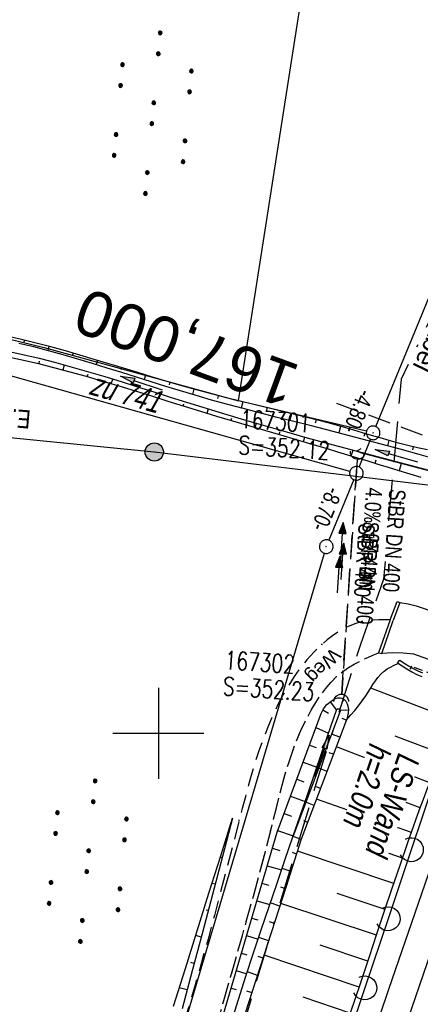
# Model space of a CAD drawing. Extents: x 508892 to 509489, y 458506 to 459473.
# Tile 32 of 63: x 509085 to 509129, y 458970 to 459078. Entities that reach past the tile are written whole.
import ezdxf
from ezdxf.enums import TextEntityAlignment as Align

# ---------------------------------------------------------------- set-up
doc = ezdxf.new("R2010")
doc.units = 0
doc.header["$LTSCALE"] = 10
doc.header["$MEASUREMENT"] = 0
for name, pattern in [('ACAD_ISO16W100', [73, 15, -6.5, 15, -6.5, 15, -7, 1, -7]), ('AUSGEZOGEN', [0]), ('LT00', [0]), ('LT11', [0.3, 0.2, -0.1]), ('LT12', [0.4, 0.3, -0.1]), ('LT17', [0.15, 0.1, -0.05]), ('STRICHLINIE2', [0.375, 0.25, -0.125])]:
    doc.linetypes.add(name, pattern=pattern)
doc.layers.get('0').update_dxf_attribs({"linetype": 'LT00'})
for name, color, linetype in [('--EK_FBR', 1, 'LT00'), ('--EK_Halt-Pfeil', 4, 'LT00'), ('--EK_Haltung', 7, 'STRICHLINIE2'), ('--EK_Haltung-Text', 140, 'LT00'), ('--EK_Schacht-Text', 5, 'LT00'), ('--EK_ST-93-1', 30, 'LT17'), ('--EL_DFK_AB_L', 21, 'LT00'), ('--EL_DFK_AB_P', 7, 'LT00'), ('--EL_Halt-Pfeil', 4, 'LT00'), ('--EL_Haltung', 182, 'STRICHLINIE2'), ('--EL_Haltung-Text', 182, 'LT00'), ('ABSTAND', 8, 'LT00'), ('BAB-KABEL', 220, 'ACAD_ISO16W100'), ('BAB-KABEL_TEXT', 221, 'Continuous'), ('DFK_AB_L', 21, 'LT00'), ('DFK_AB_P', 7, 'LT00'), ('DFK_FLUR_NR', 250, 'LT00'), ('DFK_KATASTER', 250, 'LT00'), ('DFK_NUTZUNG', 250, 'LT00'), ('DL', 182, 'LT12'), ('DL_PFEIL', 201, 'LT00'), ('DL_TEXT', 182, 'LT00'), ('FELDWEG_TEXT', 250, 'Continuous'), ('LS-WAND_TEXT', 11, 'Continuous'), ('PFEIL', 140, 'AUSGEZOGEN'), ('STROM_FREILTG', 80, 'STROMFREILEITUNG'), ('STROM_TEXT', 80, 'Continuous'), ('V111_AFBR_BAB', 250, 'LT00'), ('V111_BOESCH', 250, 'LT00'), ('V111_BOSCHUNG', 250, 'LT00'), ('V111_BR_KAPPE', 30, 'LT00'), ('V111_BR_WID', 30, 'LT17'), ('V111_FELDWEG', 250, 'LT11'), ('V111_GRABEN', 250, 'LT00'), ('V111_LAERM', 11, 'LT00'), ('V111_LD_MARK', 250, 'LT00'), ('V111_RASTER', 250, 'LT00'), ('V111_RINNE', 182, 'LT00'), ('V111_UK_DURCH', 182, 'LT00')]:
    doc.layers.add(name, color=color, linetype=linetype)
doc.styles.add('Beschrift', font='ARIAL.TTF')
doc.styles.add('Haltungsbeschriftung', font='ARIAL.TTF', dxfattribs={"width": 0.75})
doc.styles.add('schachtbeschriftung', font='romans.shx', dxfattribs={"width": 0.75, "height": 2})
doc.styles.get("Standard").update_dxf_attribs({"font": 'ARIAL.TTF'})
doc.styles.add('Strom', font='txt-alt.shx')
doc.styles.add('Versorgungsltg', font='ARIAL.TTF', dxfattribs={"width": 0.8, "height": 2})
doc.linetypes.add('STROMFREILEITUNG', pattern='A,12.7,-5.5,["xx",Strom,S=2.5,R=0,X=-2.6,Y=-0.85],-4.35', length=22.55)

# ---------------------------------------------------------------- blocks, each defined once
blk = doc.blocks.new('SYMB7050')
at = {"color": 0, "linetype": 'ByBlock'}
blk.add_lwpolyline([(0, 0), (0, 0.093), (0.046, 0.058)], dxfattribs=at)
blk = doc.blocks.new('SYMB0003')
at = {"color": 0, "linetype": 'ByBlock'}
for p, q in [((-0.015712, 0), (0.010166, 0.012015)), ((0, -0.021257), (-0.015712, 0)), ((0.010166, 0.012015), (0, -0.021257))]:
    blk.add_line(p, q, dxfattribs=at)
for points in [[(-0.031395, 0.499013), (-0.093691, 0.491144), (-0.154509, 0.475528), (-0.21289, 0.452414), (-0.267913, 0.422164), (-0.318712, 0.385257), (-0.364484, 0.342274), (-0.404509, 0.293893), (-0.438154, 0.240877), (-0.464888, 0.184062), (-0.484292, 0.124345), (-0.496058, 0.062667), (-0.5, 0)], [(-0.5, 0), (-0.496058, -0.062667), (-0.484292, -0.124345), (-0.464888, -0.184062), (-0.438154, -0.240877), (-0.404509, -0.293893), (-0.364485, -0.342274), (-0.318712, -0.385257), (-0.267914, -0.422164), (-0.21289, -0.452414), (-0.154509, -0.475529), (-0.093691, -0.491144), (-0.031395, -0.499014), (0.031395, -0.499014)], [(0.5, 0), (0.496057, 0.062667), (0.484292, 0.124345), (0.464888, 0.184062), (0.438153, 0.240877), (0.404509, 0.293893), (0.364484, 0.342274), (0.318712, 0.385257), (0.267913, 0.422164), (0.21289, 0.452414), (0.154509, 0.475528), (0.093691, 0.491144), (0.031395, 0.499013), (-0.031395, 0.499013)], [(0.031395, -0.499014), (0.093691, -0.491144), (0.154509, -0.475529), (0.21289, -0.452414), (0.267914, -0.422164), (0.318712, -0.385257), (0.364485, -0.342274), (0.404509, -0.293893), (0.438154, -0.240877), (0.464889, -0.184062), (0.484292, -0.124345), (0.496058, -0.062667), (0.5, 0)]]:
    blk.add_lwpolyline(points, dxfattribs=at)
blk = doc.blocks.new('SYMB7110')
at = {"color": 0, "linetype": 'ByBlock'}
for p, q in [((-0.515, 0.392919), (-0.515, 0.367081)), ((-0.51, 0.362895), (-0.51, 0.397105)), ((-0.505, 0.399164), (-0.505, 0.360836)), ((-0.5, 0.360204), (-0.5, 0.399796)), ((-0.495, 0.399164), (-0.495, 0.360836)), ((-0.49, 0.362895), (-0.49, 0.397105)), ((-0.485, 0.392919), (-0.485, 0.367081)), ((-0.48, 0.379874), (-0.48, 0.380145)), ((-0.285, 0.392919), (-0.285, 0.367081)), ((-0.28, 0.362895), (-0.28, 0.397105)), ((-0.275, 0.399164), (-0.275, 0.360836)), ((-0.27, 0.360204), (-0.27, 0.399796)), ((-0.265, 0.399164), (-0.265, 0.360836)), ((-0.26, 0.362895), (-0.26, 0.397105)), ((-0.255, 0.392919), (-0.255, 0.367081)), ((-0.25, 0.379874), (-0.25, 0.380146)), ((0.255, 0.392919), (0.255, 0.367081)), ((0.26, 0.362895), (0.26, 0.397105)), ((0.265, 0.399164), (0.265, 0.360836)), ((0.27, 0.360204), (0.27, 0.399796)), ((0.275, 0.399164), (0.275, 0.360836)), ((0.28, 0.362895), (0.28, 0.397105)), ((0.285, 0.392919), (0.285, 0.367081)), ((0.29, 0.379874), (0.29, 0.380145)), ((0.485, 0.392919), (0.485, 0.367081)), ((0.49, 0.362895), (0.49, 0.397105)), ((0.495, 0.399164), (0.495, 0.360836)), ((0.5, 0.360204), (0.5, 0.399796)), ((0.505, 0.399164), (0.505, 0.360836)), ((0.51, 0.362895), (0.51, 0.397105)), ((0.515, 0.392919), (0.515, 0.367081)), ((0.52, 0.379874), (0.52, 0.380146)), ((-0.9, 0.012919), (-0.9, -0.012919)), ((-0.895, -0.017106), (-0.895, 0.017105)), ((-0.89, 0.019164), (-0.89, -0.019164)), ((-0.885, -0.019797), (-0.885, 0.019796)), ((-0.88, 0.019164), (-0.88, -0.019164)), ((-0.875, -0.017106), (-0.875, 0.017105)), ((-0.87, 0.012919), (-0.87, -0.012919)), ((-0.865, -0.000126), (-0.865, 0.000145)), ((-0.67, 0.012919), (-0.67, -0.012919)), ((-0.665, -0.017106), (-0.665, 0.017105)), ((-0.66, 0.019164), (-0.66, -0.019164)), ((-0.655, -0.019797), (-0.655, 0.019796)), ((-0.65, 0.019164), (-0.65, -0.019164)), ((-0.645, -0.017106), (-0.645, 0.017105)), ((-0.64, 0.012919), (-0.64, -0.012919)), ((-0.635, -0.000126), (-0.635, 0.000145)), ((-0.13, 0.012919), (-0.13, -0.012919)), ((-0.125, -0.017105), (-0.125, 0.017105)), ((-0.12, 0.019164), (-0.12, -0.019164)), ((-0.115, -0.019796), (-0.115, 0.019796)), ((-0.11, 0.019164), (-0.11, -0.019164)), ((-0.105, -0.017105), (-0.105, 0.017105)), ((-0.1, 0.012919), (-0.1, -0.012919)), ((-0.095, -0.000126), (-0.095, 0.000146)), ((0.1, 0.012919), (0.1, -0.012919)), ((0.105, -0.017105), (0.105, 0.017105)), ((0.11, 0.019164), (0.11, -0.019164)), ((0.115, -0.019796), (0.115, 0.019796)), ((0.12, 0.019164), (0.12, -0.019164)), ((0.125, -0.017105), (0.125, 0.017105)), ((0.13, 0.012919), (0.13, -0.012919)), ((0.135, -0.000126), (0.135, 0.000146)), ((0.64, 0.012919), (0.64, -0.012919)), ((0.645, -0.017105), (0.645, 0.017105)), ((0.65, 0.019164), (0.65, -0.019164)), ((0.655, -0.019796), (0.655, 0.019796)), ((0.66, 0.019164), (0.66, -0.019164)), ((0.665, -0.017105), (0.665, 0.017105)), ((0.67, 0.012919), (0.67, -0.012919)), ((0.675, -0.000126), (0.675, 0.000146)), ((0.87, 0.012919), (0.87, -0.012919)), ((0.875, -0.017105), (0.875, 0.017105)), ((0.88, 0.019164), (0.88, -0.019164)), ((0.885, -0.019796), (0.885, 0.019796)), ((0.89, 0.019164), (0.89, -0.019164)), ((0.895, -0.017105), (0.895, 0.017105)), ((0.9, 0.012919), (0.9, -0.012919)), ((0.905, -0.000126), (0.905, 0.000146)), ((-0.515, -0.367081), (-0.515, -0.392919)), ((-0.51, -0.397105), (-0.51, -0.362895)), ((-0.505, -0.360836), (-0.505, -0.399164)), ((-0.5, -0.399796), (-0.5, -0.360204)), ((-0.495, -0.360836), (-0.495, -0.399164)), ((-0.49, -0.397106), (-0.49, -0.362895)), ((-0.485, -0.367081), (-0.485, -0.392919)), ((-0.48, -0.380126), (-0.48, -0.379855)), ((-0.285, -0.367081), (-0.285, -0.392919)), ((-0.28, -0.397105), (-0.28, -0.362895)), ((-0.275, -0.360836), (-0.275, -0.399164)), ((-0.27, -0.399796), (-0.27, -0.360204)), ((-0.265, -0.360836), (-0.265, -0.399164)), ((-0.26, -0.397105), (-0.26, -0.362895)), ((-0.255, -0.367081), (-0.255, -0.392919)), ((-0.25, -0.380126), (-0.25, -0.379855)), ((0.255, -0.367081), (0.255, -0.392919)), ((0.26, -0.397105), (0.26, -0.362895)), ((0.265, -0.360836), (0.265, -0.399164)), ((0.27, -0.399796), (0.27, -0.360204)), ((0.275, -0.360836), (0.275, -0.399164)), ((0.28, -0.397105), (0.28, -0.362895)), ((0.285, -0.367081), (0.285, -0.392919)), ((0.29, -0.380126), (0.29, -0.379855)), ((0.485, -0.367081), (0.485, -0.392919)), ((0.49, -0.397105), (0.49, -0.362895)), ((0.495, -0.360836), (0.495, -0.399164)), ((0.5, -0.399796), (0.5, -0.360204)), ((0.505, -0.360836), (0.505, -0.399164)), ((0.51, -0.397105), (0.51, -0.362895)), ((0.515, -0.367081), (0.515, -0.392919)), ((0.52, -0.380126), (0.52, -0.379855))]:
    blk.add_line(p, q, dxfattribs=at)
for points in [[(-0.48, 0.38), (-0.481981, 0.388678), (-0.48753, 0.395637), (-0.49555, 0.399499), (-0.50445, 0.399499), (-0.51247, 0.395637), (-0.518019, 0.388678), (-0.52, 0.38), (-0.518019, 0.371322), (-0.51247, 0.364363), (-0.50445, 0.360501), (-0.49555, 0.360501), (-0.48753, 0.364363), (-0.481981, 0.371322), (-0.48, 0.38)], [(-0.25, 0.38), (-0.251981, 0.388678), (-0.25753, 0.395637), (-0.26555, 0.399499), (-0.27445, 0.399499), (-0.28247, 0.395637), (-0.288019, 0.388678), (-0.29, 0.38), (-0.288019, 0.371322), (-0.28247, 0.364363), (-0.27445, 0.360501), (-0.26555, 0.360501), (-0.25753, 0.364363), (-0.251981, 0.371322), (-0.25, 0.38)], [(0.29, 0.38), (0.288019, 0.388678), (0.28247, 0.395637), (0.27445, 0.399499), (0.26555, 0.399499), (0.25753, 0.395637), (0.251981, 0.388678), (0.25, 0.38), (0.251981, 0.371322), (0.25753, 0.364363), (0.26555, 0.360501), (0.27445, 0.360501), (0.28247, 0.364363), (0.288019, 0.371322), (0.29, 0.38)], [(0.52, 0.38), (0.518019, 0.388678), (0.51247, 0.395637), (0.50445, 0.399499), (0.495549, 0.399499), (0.48753, 0.395637), (0.481981, 0.388678), (0.48, 0.38), (0.481981, 0.371322), (0.48753, 0.364363), (0.495549, 0.360501), (0.50445, 0.360501), (0.51247, 0.364363), (0.518019, 0.371322), (0.52, 0.38)], [(-0.865, 0), (-0.866981, 0.008678), (-0.87253, 0.015637), (-0.88055, 0.019498), (-0.88945, 0.019498), (-0.89747, 0.015637), (-0.903019, 0.008678), (-0.905, 0)], [(-0.905, 0), (-0.903019, -0.008678), (-0.89747, -0.015637), (-0.88945, -0.019499), (-0.88055, -0.019499), (-0.87253, -0.015637), (-0.866981, -0.008678), (-0.865, 0)], [(-0.635, 0), (-0.636981, 0.008678), (-0.64253, 0.015637), (-0.65055, 0.019498), (-0.65945, 0.019498), (-0.66747, 0.015637), (-0.673019, 0.008678), (-0.675, 0)], [(-0.675, 0), (-0.673019, -0.008678), (-0.66747, -0.015637), (-0.65945, -0.019499), (-0.65055, -0.019499), (-0.64253, -0.015637), (-0.636981, -0.008678), (-0.635, 0)], [(-0.095, 0), (-0.096981, 0.008678), (-0.10253, 0.015637), (-0.11055, 0.019499), (-0.11945, 0.019499), (-0.12747, 0.015637), (-0.133019, 0.008678), (-0.135, 0)], [(-0.135, 0), (-0.133019, -0.008678), (-0.12747, -0.015637), (-0.11945, -0.019499), (-0.11055, -0.019499), (-0.10253, -0.015637), (-0.096981, -0.008678), (-0.095, 0)], [(0.135, 0), (0.133019, 0.008678), (0.12747, 0.015637), (0.11945, 0.019499), (0.11055, 0.019499), (0.10253, 0.015637), (0.096981, 0.008678), (0.095, 0)], [(0.095, 0), (0.096981, -0.008678), (0.10253, -0.015637), (0.11055, -0.019499), (0.11945, -0.019499), (0.12747, -0.015637), (0.133019, -0.008678), (0.135, 0)], [(0.675, 0), (0.673019, 0.008678), (0.66747, 0.015637), (0.65945, 0.019499), (0.65055, 0.019499), (0.64253, 0.015637), (0.636981, 0.008678), (0.635, 0)], [(0.635, 0), (0.636981, -0.008678), (0.64253, -0.015637), (0.65055, -0.019499), (0.65945, -0.019499), (0.66747, -0.015637), (0.673019, -0.008678), (0.675, 0)], [(0.905, 0), (0.903019, 0.008678), (0.89747, 0.015637), (0.88945, 0.019499), (0.88055, 0.019499), (0.87253, 0.015637), (0.866981, 0.008678), (0.865, 0)], [(0.865, 0), (0.866981, -0.008678), (0.87253, -0.015637), (0.88055, -0.019499), (0.88945, -0.019499), (0.89747, -0.015637), (0.903019, -0.008678), (0.905, 0)], [(-0.48, -0.38), (-0.481981, -0.371322), (-0.48753, -0.364363), (-0.49555, -0.360501), (-0.50445, -0.360501), (-0.51247, -0.364363), (-0.518019, -0.371322), (-0.52, -0.38), (-0.518019, -0.388678), (-0.51247, -0.395637), (-0.50445, -0.399499), (-0.49555, -0.399499), (-0.48753, -0.395637), (-0.481981, -0.388678), (-0.48, -0.38)], [(-0.25, -0.38), (-0.251981, -0.371322), (-0.25753, -0.364363), (-0.26555, -0.360501), (-0.27445, -0.360501), (-0.28247, -0.364363), (-0.288019, -0.371322), (-0.29, -0.38), (-0.288019, -0.388678), (-0.28247, -0.395637), (-0.27445, -0.399499), (-0.26555, -0.399499), (-0.25753, -0.395637), (-0.251981, -0.388678), (-0.25, -0.38)], [(0.29, -0.38), (0.288019, -0.371322), (0.28247, -0.364363), (0.27445, -0.360501), (0.26555, -0.360501), (0.25753, -0.364363), (0.251981, -0.371322), (0.25, -0.38), (0.251981, -0.388678), (0.25753, -0.395637), (0.26555, -0.399499), (0.27445, -0.399499), (0.28247, -0.395637), (0.288019, -0.388678), (0.29, -0.38)], [(0.52, -0.38), (0.518019, -0.371322), (0.51247, -0.364363), (0.50445, -0.360501), (0.495549, -0.360501), (0.48753, -0.364363), (0.481981, -0.371322), (0.48, -0.38), (0.481981, -0.388678), (0.48753, -0.395637), (0.495549, -0.399499), (0.50445, -0.399499), (0.51247, -0.395637), (0.518019, -0.388678), (0.52, -0.38)]]:
    blk.add_lwpolyline(points, dxfattribs=at)
blk = doc.blocks.new('Pfreil3')
at = {"layer": 'PFEIL'}
blk.add_hatch(color=256, dxfattribs=at).paths.add_polyline_path([(-1.55, 0.27), (-1.55, -0.27), (0, 0)])
for p, q in [((-1.55, 0), (-4.83, 0)), ((-1.55, -0.27), (-1.55, 0.27)), ((-1.55, 0.27), (0, 0)), ((0, 0), (-1.55, -0.27))]:
    blk.add_line(p, q, dxfattribs=at)
blk = doc.blocks.new('SYMB0011')
at = {"color": 0, "linetype": 'ByBlock'}
for p, q in [((0.5, 0), (-0.5, 0)), ((0, 0.5), (0, -0.5))]:
    blk.add_line(p, q, dxfattribs=at)
blk = doc.blocks.new('SYMB1107')
at = {"color": 0, "linetype": 'ByBlock'}
for points in [[(-0.2, 0), (-0.196157, 0.039018), (-0.184776, 0.076537), (-0.166294, 0.111114), (-0.141421, 0.141421), (-0.111114, 0.166294), (-0.076537, 0.184776), (-0.039018, 0.196157), (0, 0.2)], [(0, 0.2), (0.039018, 0.196157), (0.076537, 0.184776), (0.111114, 0.166294), (0.141421, 0.141421), (0.166294, 0.111114), (0.184776, 0.076537), (0.196157, 0.039018), (0.2, 0)]]:
    blk.add_lwpolyline(points, dxfattribs=at)
blk = doc.blocks.new('SYMB7122')
at = {"color": 0, "linetype": 'ByBlock'}
for points in [[(-0.109975, -0.002365), (-0.106745, 0.026562), (-0.096041, 0.053629), (-0.078613, 0.076941), (-0.055681, 0.094866), (-0.028851, 0.106149), (0, 0.11)], [(0, 0.11), (0.028851, 0.106149), (0.055681, 0.094866), (0.078613, 0.076941), (0.096041, 0.053629), (0.106745, 0.026562), (0.109975, -0.002365)], [(-0.075234, -0.080249), (-0.093647, -0.057708), (-0.105504, -0.031126), (-0.109975, -0.002365)], [(0.109975, -0.002365), (0.105504, -0.031126), (0.093647, -0.057708), (0.075234, -0.080249)]]:
    blk.add_lwpolyline(points, dxfattribs=at)
blk = doc.blocks.new('SYMB0070')
at = {"color": 0, "linetype": 'ByBlock'}
for p, q in [((-0.5, 0), (0.2, 0)), ((0.5, 0), (0.2, 0.1)), ((0.2, 0.1), (0.2, 0)), ((0.468, 0), (0.21, 0.086)), ((0.21, 0.086), (0.21, -0.086)), ((0.21, -0.086), (0.468, 0)), ((0.22, -0.072), (0.437, 0)), ((0.23, -0.058), (0.405, 0)), ((0.24, -0.045), (0.374, 0)), ((0.342, 0), (0.25, 0.031)), ((0.25, 0.031), (0.25, -0.031)), ((0.25, -0.031), (0.342, 0)), ((0.26, -0.017), (0.31, 0)), ((0.27, -0.003), (0.279, 0))]:
    blk.add_line(p, q, dxfattribs=at)
for points in [[(0.2, 0), (0.2, -0.1), (0.5, 0)], [(0.437, 0), (0.22, 0.072), (0.22, -0.072)], [(0.405, 0), (0.23, 0.058), (0.23, -0.058)], [(0.374, 0), (0.24, 0.045), (0.24, -0.045)], [(0.31, 0), (0.26, 0.017), (0.26, -0.017)], [(0.279, 0), (0.27, 0.003), (0.27, -0.003)]]:
    blk.add_lwpolyline(points, dxfattribs=at)

msp = doc.modelspace()

# ---------------------------------------------------------------- hatches: boundary and pattern name
at = {"layer": 'STROM_TEXT'}
h = msp.add_hatch(color=256, dxfattribs=at)
edge = h.paths.add_edge_path()
edge.add_arc((509099.55, 459030.88), 1, 0, 360)

# ---------------------------------------------------------------- linework, layer by layer
at = {"layer": '--EK_FBR'}
for points in [[(509071.25, 458790.81), (509076.96, 458813.03), (509082.94, 458835.46), (509089.71, 458859.12), (509096.6, 458882.26), (509103.41, 458904.7), (509110.19, 458926.56), (509117.43, 458948.59), (509125.28, 458971.91), (509132.55, 458992.91), (509135.33, 459000.77), (509140.4, 459014.96), (509148.74, 459037.99), (509157.07, 459059.96), (509165.7, 459081.63)], [(509126.49, 459014.37), (509127.41, 459014.21), (509128.31, 459013.98), (509129.18, 459013.68), (509165.86, 459000.49)], [(509163.91, 458995.87), (509128.05, 459008.68), (509126.88, 459008.79), (509125.7, 459008.81), (509124.53, 459008.74)]]:
    msp.add_lwpolyline(points, dxfattribs=at)
at = {"layer": '--EK_FBR', "linetype": 'LT11', "flags": 128}
for points in [[(509125.44, 459012.45), (509124.82, 459012.46), (509124.2, 459012.45), (509123.58, 459012.42), (509122.97, 459012.36), (509122.37, 459012.25), (509121.67, 459012.06), (509121, 459011.8), (509120.35, 459011.48), (509119.71, 459011.11), (509119.1, 459010.69), (509118.52, 459010.24), (509117.95, 459009.75), (509117.1, 459008.94), (509116.31, 459008.07), (509115.58, 459007.17), (509114.9, 459006.22), (509114.28, 459005.25), (509113.69, 459004.24), (509113.08, 459003.07), (509112.52, 459001.87), (509112, 459000.65), (509111.52, 458999.41), (509111.07, 458998.16), (509110.66, 458996.89), (509110.27, 458995.61), (509109.9, 458994.32), (509109.55, 458993.03), (509109.21, 458991.73), (509108.87, 458990.44), (509108.2, 458987.81), (509107.52, 458985.2), (509106.83, 458982.59), (509106.15, 458979.99), (509105.45, 458977.4), (509104.73, 458974.81), (509104, 458972.23), (509103.25, 458969.65), (509102.64, 458967.59), (509102.01, 458965.53), (509101.38, 458963.47), (509100.74, 458961.41), (509100.11, 458959.35), (509099.48, 458957.28)], [(509103.15, 458956.22), (509103.15, 458956.22), (509103.73, 458958.28), (509104.3, 458960.35), (509104.88, 458962.41), (509105.45, 458964.48), (509106.02, 458966.54), (509106.6, 458968.6), (509107.25, 458970.9), (509107.91, 458973.2), (509108.57, 458975.49), (509109.22, 458977.78), (509109.87, 458980.08), (509110.51, 458982.38), (509111.14, 458984.69), (509111.75, 458987.01), (509112.34, 458989.33), (509112.65, 458990.57), (509112.95, 458991.82), (509113.26, 458993.05), (509113.59, 458994.29), (509113.93, 458995.52), (509114.31, 458996.74), (509114.71, 458997.94), (509115.16, 458999.13), (509115.65, 459000.31), (509116.2, 459001.46), (509116.81, 459002.59), (509117.28, 459003.38), (509117.79, 459004.15), (509118.34, 459004.88), (509118.93, 459005.57), (509119.57, 459006.21), (509120.26, 459006.79), (509120.86, 459007.2), (509121.48, 459007.57), (509122.13, 459007.92), (509122.8, 459008.23), (509123.48, 459008.54), (509124.16, 459008.83)]]:
    msp.add_lwpolyline(points, dxfattribs=at)
at = {"layer": '--EK_Haltung'}
msp.add_line((509120.12, 459004.24), (509121.83, 459030.12), dxfattribs=at)
at = {"layer": '--EK_ST-93-1', "ltscale": 2.5}
msp.add_line((509157.11, 459022.32), (509119.6, 459036.21), dxfattribs=at)
at = {"layer": '--EL_DFK_AB_L'}
for p, q in [((509123.86, 459033.67), (509181.81, 459174.51)), ((509123.29, 459032.28), (509122.62, 459030.66)), ((509122.03, 459029.23), (509122.62, 459030.66)), ((509121.46, 459027.85), (509118.72, 459021.18)), ((509061.61, 458828.76), (509118.22, 459019.77))]:
    msp.add_line(p, q, dxfattribs=at)
at = {"layer": '--EL_Haltung'}
msp.add_line((509120.12, 459004.24), (509121.83, 459030.12), dxfattribs=at)
at = {"layer": 'BAB-KABEL', "ltscale": 0.03, "flags": 128}
msp.add_lwpolyline([(509299.72, 459442.54), (509274.63, 459384.82), (509267.63, 459368.49), (509243.68, 459313.82), (509239.64, 459304.02), (509234.98, 459295.76), (509226.29, 459268.82), (509215.48, 459236.79), (509200, 459191.23), (509193.63, 459178.05), (509172.85, 459133.93), (509148.46, 459083.91), (509126.65, 459038.88), (509124.71, 459016.93), (509122.18, 459009.74), (509117.32, 458994.53), (509111.82, 458976.33), (509100.51, 458938.3), (509091.2, 458907.52), (509082.97, 458878.7), (509074.87, 458850.14), (509067.16, 458819.13), (509061.59, 458795.77), (509054.94, 458765.75), (509049.89, 458743.54), (509046.03, 458723.61), (509042.45, 458703.98), (509036.15, 458673.07), (509032.59, 458654.81), (509028.86, 458630.36), (509025.78, 458607.36), (509022.86, 458586.79), (509019.46, 458565.4), (509018.67, 458559.85)], dxfattribs=at)
at = {"layer": 'DFK_AB_L'}
for p, q in [((509123.86, 459033.67), (509181.81, 459174.51)), ((509123.29, 459032.28), (509122.62, 459030.66)), ((509122.03, 459029.23), (509122.62, 459030.66)), ((509142.33, 459025.47), (509122.62, 459030.66)), ((509121.46, 459027.85), (509118.72, 459021.18)), ((509061.61, 458828.76), (509118.22, 459019.77))]:
    msp.add_line(p, q, dxfattribs=at)
at = {"layer": 'DFK_KATASTER'}
for p, q in [((509108.78, 459036.51), (509132.6, 459188.83)), ((509075.24, 459045.34), (509087.48, 459042.35)), ((509087.48, 459042.35), (509108.78, 459036.51)), ((509121.02, 459028.74), (509078.16, 459040.82)), ((509122.84, 459033.15), (509108.78, 459036.51))]:
    msp.add_line(p, q, dxfattribs=at)
at = {"layer": 'DL'}
msp.add_line((509121.82, 459030.07), (509120.12, 459004.28), dxfattribs=at)
at = {"layer": 'STROM_FREILTG', "ltscale": 0.05, "flags": 128}
msp.add_lwpolyline([(509054.61, 459035.35), (509099.55, 459030.88), (509219.61, 459016.4)], dxfattribs=at)
at = {"layer": 'STROM_TEXT'}
msp.add_circle((509099.55, 459030.88), 1, dxfattribs=at)
at = {"layer": 'V111_AFBR_BAB'}
for points in [[(509071.25, 458790.81), (509076.96, 458813.03), (509082.94, 458835.46), (509089.71, 458859.12), (509096.6, 458882.26), (509103.41, 458904.7), (509110.19, 458926.56), (509117.43, 458948.59), (509125.28, 458971.91), (509132.55, 458992.91), (509135.33, 459000.77), (509140.4, 459014.96), (509148.74, 459037.99), (509157.07, 459059.96), (509165.7, 459081.63)], [(509126.49, 459014.37), (509127.41, 459014.21), (509128.31, 459013.98), (509129.18, 459013.68), (509165.86, 459000.49)], [(509163.91, 458995.87), (509128.05, 459008.68), (509126.88, 459008.79), (509125.7, 459008.81), (509124.53, 459008.74)]]:
    msp.add_lwpolyline(points, dxfattribs=at)
at = {"layer": 'V111_BOESCH'}
msp.add_line((509119.94, 459002.42), (509114.77, 458988.61), dxfattribs=at)
for points in [[(509109.14, 458967.94), (509110.78, 458973.03), (509112.42, 458978.12), (509114.05, 458983.21), (509115.69, 458988.3), (509120.67, 459001.5), (509121.11, 459002), (509121.55, 459002.5), (509121.97, 459003.01), (509122.38, 459003.54), (509122.77, 459004.09), (509123.03, 459004.5), (509123.29, 459004.92), (509123.55, 459005.34), (509123.82, 459005.75), (509124.1, 459006.13), (509124.42, 459006.49), (509124.77, 459006.8), (509125.11, 459007.05), (509125.48, 459007.26), (509125.87, 459007.46), (509126.27, 459007.65)], [(509092.9, 458919.94), (509098.46, 458938.91), (509102.79, 458954.08), (509106.96, 458968.54), (509113.03, 458989.13), (509117.88, 459002.16), (509118.13, 459002.68), (509118.49, 459003.14), (509118.96, 459003.53), (509119.2, 459003.68), (509119.45, 459003.8), (509119.7, 459003.87), (509119.94, 459003.89), (509120.17, 459003.85), (509120.39, 459003.71), (509120.58, 459003.5), (509120.72, 459003.24), (509120.81, 459002.96), (509120.86, 459002.59), (509120.84, 459002.22), (509120.76, 459001.86), (509120.67, 459001.5)], [(509107.99, 458968.18), (509108.79, 458970.75), (509109.61, 458973.31), (509110.45, 458975.87), (509111.3, 458978.42), (509112.16, 458980.97), (509113.03, 458983.52), (509113.9, 458986.07), (509114.77, 458988.61), (509116.36, 458993.25), (509117.95, 458997.89), (509119.54, 459002.53)], [(509119.54, 459002.53), (509119.56, 459002.59), (509119.6, 459002.63), (509119.65, 459002.67), (509119.7, 459002.69), (509119.76, 459002.69), (509119.82, 459002.67), (509119.87, 459002.64), (509119.91, 459002.6), (509119.94, 459002.54), (509119.95, 459002.48), (509119.94, 459002.42)], [(509120.63, 458967.96), (509121.48, 458970.46), (509122.32, 458972.97), (509123.16, 458975.48), (509123.99, 458977.98), (509124.83, 458980.49), (509125.67, 458983), (509126.53, 458985.5), (509127.39, 458988), (509128.27, 458990.5), (509128.68, 458991.62), (509129.09, 458992.74), (509129.52, 458993.86), (509129.97, 458994.96), (509130.45, 458996.05), (509130.89, 458996.97), (509131.35, 458997.88), (509131.83, 458998.78), (509132.32, 458999.68), (509132.82, 459000.57), (509133.32, 459001.46)], [(509101.66, 458970.04), (509102.97, 458974.16), (509104.26, 458978.29), (509105.55, 458982.42), (509106.84, 458986.55), (509108.12, 458990.68)], [(509108.12, 458990.68), (509107.03, 458986.48), (509105.93, 458982.29), (509104.83, 458978.1), (509103.72, 458973.91), (509102.61, 458969.72)]]:
    msp.add_lwpolyline(points, dxfattribs=at)
at = {"layer": 'V111_BOSCHUNG'}
for p, q in [((509085.3, 459043.16), (509085.24, 459042.92)), ((509087.99, 459042.48), (509087.86, 459042.01)), ((509086.9, 459040.57), (509086.96, 459040.86)), ((509090.66, 459041.73), (509090.59, 459041.5)), ((509093.31, 459040.95), (509093.17, 459040.48)), ((509089.55, 459039.89), (509089.7, 459040.44)), ((509095.96, 459040.14), (509095.88, 459039.9)), ((509092.2, 459039.15), (509092.28, 459039.42)), ((509094.83, 459038.38), (509094.99, 459038.89)), ((509098.6, 459039.33), (509098.45, 459038.82)), ((509097.46, 459037.57), (509097.54, 459037.82)), ((509101.25, 459038.53), (509101.17, 459038.26)), ((509103.9, 459037.77), (509103.74, 459037.18)), ((509100.09, 459036.76), (509100.24, 459037.24)), ((509106.57, 459037.06), (509106.49, 459036.74)), ((509109.26, 459036.39), (509109.08, 459035.7)), ((509102.72, 459035.94), (509102.79, 459036.18)), ((509105.35, 459035.14), (509105.49, 459035.6)), ((509111.94, 459035.74), (509111.85, 459035.37)), ((509107.99, 459034.35), (509108.06, 459034.58)), ((509114.63, 459035.09), (509114.44, 459034.33)), ((509117.32, 459034.41), (509117.22, 459034.03)), ((509110.63, 459033.58), (509110.77, 459034.03)), ((509120, 459033.69), (509119.8, 459032.97)), ((509113.28, 459032.81), (509113.34, 459033.04)), ((509115.92, 459032.03), (509116.06, 459032.52)), ((509122.66, 459032.92), (509122.56, 459032.59)), ((509125.31, 459032.15), (509125.15, 459031.55)), ((509118.55, 459031.25), (509118.63, 459031.51)), ((509121.18, 459030.44), (509121.38, 459031.07)), ((509127.98, 459031.45), (509127.9, 459031.13)), ((509123.81, 459029.63), (509123.92, 459030)), ((509126.45, 459028.83), (509126.7, 459029.66)), ((509133.15, 459001.16), (509123.31, 459004.96)), ((509118.86, 459003.46), (509119.54, 459002.53)), ((509120.35, 459003.74), (509120.09, 459003.21)), ((509118.06, 459002.55), (509118.68, 459002.19)), ((509120.86, 459002.54), (509119.95, 459002.51)), ((509120.64, 459001.42), (509120.17, 459001.6)), ((509117.3, 459000.61), (509118.68, 459000.02)), ((509119.93, 458999.55), (509119, 458999.9)), ((509131.25, 458997.68), (509126.01, 458999.67)), ((509116.59, 458998.7), (509117.32, 458998.43)), ((509119.22, 458997.68), (509118.76, 458997.86)), ((509129.8, 458994.56), (509119.54, 458998.51)), ((509115.89, 458996.82), (509117.39, 458996.27)), ((509118.52, 458995.81), (509117.6, 458996.16)), ((509115.19, 458994.95), (509115.97, 458994.67)), ((509117.81, 458993.94), (509117.35, 458994.11)), ((509128.74, 458991.8), (509123.6, 458993.73)), ((509114.5, 458993.07), (509116.1, 458992.49)), ((509117.11, 458992.07), (509116.19, 458992.41)), ((509127.77, 458989.08), (509117.37, 458992.76)), ((509113.8, 458991.2), (509114.62, 458990.9)), ((509116.4, 458990.2), (509115.95, 458990.37)), ((509107.74, 458989.23), (509107.68, 458989.24)), ((509113.09, 458989.31), (509114.81, 458988.72)), ((509115.7, 458988.32), (509114.79, 458988.67)), ((509126.8, 458986.28), (509121.55, 458988.1)), ((509112.51, 458987.38), (509113.34, 458987.11)), ((509115.18, 458986.73), (509114.71, 458986.89)), ((509125.84, 458983.48), (509115.28, 458987.05)), ((509106.98, 458986.32), (509106.89, 458986.35)), ((509111.94, 458985.44), (509113.52, 458984.98)), ((509114.57, 458984.83), (509113.58, 458985.16)), ((509106.23, 458983.42), (509105.89, 458983.51)), ((509111.37, 458983.52), (509112.12, 458983.3)), ((509113.96, 458982.92), (509113.45, 458983.09)), ((509124.88, 458980.65), (509119.62, 458982.41)), ((509110.81, 458981.6), (509112.23, 458981.19)), ((509113.35, 458981.02), (509112.29, 458981.37)), ((509123.94, 458977.82), (509113.44, 458981.31)), ((509105.46, 458980.52), (509105.23, 458980.58)), ((509110.24, 458979.68), (509110.92, 458979.49)), ((509112.74, 458979.12), (509112.2, 458979.3)), ((509104.7, 458977.62), (509104.1, 458977.77)), ((509109.68, 458977.77), (509110.96, 458977.39)), ((509112.13, 458977.21), (509111.02, 458977.58)), ((509109.11, 458975.85), (509109.72, 458975.67)), ((509122.99, 458974.97), (509117.76, 458976.71)), ((509103.93, 458974.72), (509103.57, 458974.81)), ((509111.51, 458975.31), (509110.95, 458975.49)), ((509122.03, 458972.11), (509111.61, 458975.61)), ((509108.55, 458973.93), (509109.7, 458973.59)), ((509110.9, 458973.4), (509109.77, 458973.78)), ((509103.16, 458971.82), (509102.3, 458972.04)), ((509107.98, 458972.01), (509108.53, 458971.85)), ((509110.29, 458971.5), (509109.72, 458971.69)), ((509121.07, 458969.26), (509115.88, 458971.01))]:
    msp.add_line(p, q, dxfattribs=at)
at = {"layer": 'V111_BR_KAPPE'}
msp.add_line((509126.26, 459007.74), (509126.51, 459008.01), dxfattribs=at)
for points in [[(509126.26, 459007.74), (509126.77, 459007.39), (509127.29, 459007.05), (509127.82, 459006.74), (509128.36, 459006.46), (509128.93, 459006.24)], [(509126.51, 459008.01), (509126.99, 459007.7), (509127.47, 459007.4), (509127.97, 459007.11), (509128.48, 459006.86), (509129.01, 459006.63)]]:
    msp.add_lwpolyline(points, dxfattribs=at)
at = {"layer": 'V111_BR_WID'}
for p, q in [((509127.78, 459007.32), (509127.69, 459007.07)), ((509168.55, 458992.73), (509127.78, 459007.32))]:
    msp.add_line(p, q, dxfattribs=at)
at = {"layer": 'V111_FELDWEG', "flags": 128}
for points in [[(509125.44, 459012.45), (509124.82, 459012.46), (509124.2, 459012.45), (509123.58, 459012.42), (509122.97, 459012.36), (509122.37, 459012.25), (509121.67, 459012.06), (509121, 459011.8), (509120.35, 459011.48), (509119.71, 459011.11), (509119.1, 459010.69), (509118.52, 459010.24), (509117.95, 459009.75), (509117.1, 459008.94), (509116.31, 459008.07), (509115.58, 459007.17), (509114.9, 459006.22), (509114.28, 459005.25), (509113.69, 459004.24), (509113.08, 459003.07), (509112.52, 459001.87), (509112, 459000.65), (509111.52, 458999.41), (509111.07, 458998.16), (509110.66, 458996.89), (509110.27, 458995.61), (509109.9, 458994.32), (509109.55, 458993.03), (509109.21, 458991.73), (509108.87, 458990.44), (509108.2, 458987.81), (509107.52, 458985.2), (509106.83, 458982.59), (509106.15, 458979.99), (509105.45, 458977.4), (509104.73, 458974.81), (509104, 458972.23), (509103.25, 458969.65), (509102.64, 458967.59), (509102.01, 458965.53), (509101.38, 458963.47), (509100.74, 458961.41), (509100.11, 458959.35), (509099.48, 458957.28), (509098.86, 458955.22), (509098.24, 458953.1), (509097.63, 458950.99), (509097.03, 458948.87), (509096.43, 458946.75), (509095.83, 458944.63), (509095.24, 458942.51), (509094.64, 458940.39), (509093.85, 458937.62), (509093.05, 458934.86), (509092.24, 458932.1), (509091.43, 458929.34), (509090.63, 458926.58), (509089.82, 458923.81), (509089.03, 458921.05), (509088.13, 458917.92), (509087.25, 458914.79), (509086.37, 458911.66), (509085.5, 458908.53), (509084.63, 458905.4), (509082.5, 458897.77), (509080.36, 458890.15), (509078.21, 458882.53), (509077.11, 458878.66), (509076.01, 458874.79), (509074.92, 458870.92), (509073.82, 458867.05), (509072.73, 458863.18), (509071.65, 458859.3), (509070.77, 458856.11), (509069.89, 458852.92), (509069.03, 458849.73), (509068.18, 458846.53), (509067.35, 458843.33), (509066.53, 458840.13), (509065.74, 458836.91), (509065.12, 458834.35), (509064.52, 458831.79), (509063.92, 458829.22), (509063.33, 458826.65), (509062.74, 458824.08), (509062.15, 458821.51), (509061.56, 458818.94), (509060.95, 458816.38), (509060.34, 458813.82), (509059.8, 458811.64), (509059.26, 458809.47), (509058.71, 458807.29), (509058.16, 458805.12), (509057.62, 458802.95), (509057.08, 458800.77), (509056.55, 458798.59), (509056.03, 458796.41), (509055.54, 458794.22), (509055.06, 458792.03), (509054.6, 458789.83), (509054.3, 458788.3), (509054, 458786.77), (509053.71, 458785.24), (509053.42, 458783.71), (509053.12, 458782.18), (509052.8, 458780.66), (509052.47, 458779.14), (509052.12, 458777.62), (509051.73, 458776.12), (509051.32, 458774.62), (509050.86, 458773.14), (509050.36, 458771.67), (509049.81, 458770.21), (509049.21, 458768.77), (509048.76, 458767.79), (509048.28, 458766.82), (509047.76, 458765.87), (509047.2, 458764.95), (509046.6, 458764.06), (509045.95, 458763.2), (509045.25, 458762.39), (509044.49, 458761.63), (509043.76, 458760.98), (509042.98, 458760.38), (509042.16, 458759.84), (509041.31, 458759.35), (509040.43, 458758.93), (509039.52, 458758.57), (509038.6, 458758.27), (509037.68, 458758.06), (509036.75, 458757.9), (509035.81, 458757.8), (509034.86, 458757.74), (509033.92, 458757.71), (509032.96, 458757.7), (509031.12, 458757.74), (509029.29, 458757.82), (509027.46, 458757.96), (509025.64, 458758.13), (509023.82, 458758.34), (509022, 458758.59), (509020.19, 458758.85), (509018.38, 458759.15), (509016.57, 458759.45), (509014.77, 458759.77), (509012.96, 458760.1), (509011.16, 458760.42), (509009.35, 458760.75), (509007.54, 458761.06), (509005.73, 458761.36), (509003.39, 458761.72), (509001.05, 458762.06), (508998.71, 458762.37), (508996.36, 458762.66), (508994.01, 458762.93), (508991.66, 458763.19), (508989.3, 458763.44), (508986.95, 458763.68), (508984.59, 458763.92), (508982.24, 458764.16), (508979.89, 458764.4), (508975.38, 458764.88), (508970.88, 458765.4), (508966.38, 458765.93), (508961.88, 458766.49), (508957.39, 458767.07), (508953.12, 458767.63)], [(509016.02, 458560.85), (509016.29, 458562.67), (509016.67, 458565.27), (509017.03, 458567.86), (509017.38, 458570.46), (509017.73, 458573.06), (509018.07, 458575.65), (509018.41, 458578.25), (509018.75, 458580.85), (509019.1, 458583.45), (509019.45, 458586.05), (509019.8, 458588.64), (509020.23, 458591.64), (509020.67, 458594.64), (509021.12, 458597.64), (509021.57, 458600.64), (509022.03, 458603.63), (509022.49, 458606.63), (509022.96, 458609.62), (509023.42, 458612.62), (509023.88, 458615.62), (509024.4, 458619.09), (509024.92, 458622.57), (509025.44, 458626.05), (509025.96, 458629.53), (509026.48, 458633), (509027, 458636.48), (509027.53, 458639.96), (509028.07, 458643.43), (509028.77, 458647.79), (509029.49, 458652.14), (509030.22, 458656.5), (509030.97, 458660.84), (509031.74, 458665.19), (509032.51, 458669.54), (509033.4, 458674.39), (509034.3, 458679.25), (509035.21, 458684.1), (509036.13, 458688.95), (509037.06, 458693.8), (509038.34, 458700.44), (509039.63, 458707.08), (509040.93, 458713.71), (509042.25, 458720.35), (509043.03, 458724.27), (509043.81, 458728.2), (509044.6, 458732.12), (509045.4, 458736.04), (509046.22, 458739.96), (509047.04, 458743.88), (509047.91, 458747.92), (509048.79, 458751.95), (509049.7, 458755.97), (509050.62, 458759.99), (509051.57, 458764.01), (509052.54, 458768.02), (509053.18, 458770.61), (509053.83, 458773.2), (509054.49, 458775.79), (509055.14, 458778.38), (509055.8, 458780.97), (509056.46, 458783.56), (509057.11, 458786.15), (509057.76, 458788.74), (509058.74, 458792.76), (509059.71, 458796.78), (509060.66, 458800.8), (509061.59, 458804.83), (509062.51, 458808.86), (509063.43, 458812.89), (509064.01, 458815.5), (509064.6, 458818.11), (509065.18, 458820.71), (509065.77, 458823.32), (509066.37, 458825.93), (509066.97, 458828.53), (509067.58, 458831.13), (509068.2, 458833.73), (509068.84, 458836.32), (509069.55, 458839.12), (509070.27, 458841.92), (509071.01, 458844.72), (509071.76, 458847.51), (509072.53, 458850.29), (509073.29, 458853.08), (509074.07, 458855.87), (509074.84, 458858.65), (509075.9, 458862.45), (509076.95, 458866.25), (509078.02, 458870.05), (509079.08, 458873.84), (509080.15, 458877.64), (509081.24, 458881.43), (509082.35, 458885.28), (509083.47, 458889.13), (509084.6, 458892.97), (509085.73, 458896.82), (509086.87, 458900.66), (509088.02, 458904.5), (509088.95, 458907.62), (509089.88, 458910.74), (509090.81, 458913.86), (509091.73, 458916.99), (509092.64, 458920.11), (509093.43, 458922.83), (509094.21, 458925.54), (509094.99, 458928.26), (509095.77, 458930.97), (509096.54, 458933.69), (509097.33, 458936.4), (509098.12, 458939.11), (509098.76, 458941.26), (509099.39, 458943.41), (509100.03, 458945.56), (509100.67, 458947.7), (509101.31, 458949.85), (509101.94, 458952), (509102.56, 458954.16), (509103.15, 458956.22), (509103.73, 458958.28), (509104.3, 458960.35), (509104.88, 458962.41), (509105.45, 458964.48), (509106.02, 458966.54), (509106.6, 458968.6), (509107.25, 458970.9), (509107.91, 458973.2), (509108.57, 458975.49), (509109.22, 458977.78), (509109.87, 458980.08), (509110.51, 458982.38), (509111.14, 458984.69), (509111.75, 458987.01), (509112.34, 458989.33), (509112.65, 458990.57), (509112.95, 458991.82), (509113.26, 458993.05), (509113.59, 458994.29), (509113.93, 458995.52), (509114.31, 458996.74), (509114.71, 458997.94), (509115.16, 458999.13), (509115.65, 459000.31), (509116.2, 459001.46), (509116.81, 459002.59), (509117.28, 459003.38), (509117.79, 459004.15), (509118.34, 459004.88), (509118.93, 459005.57), (509119.57, 459006.21), (509120.26, 459006.79), (509120.86, 459007.2), (509121.48, 459007.57), (509122.13, 459007.92), (509122.8, 459008.23), (509123.48, 459008.54), (509124.16, 459008.83)]]:
    msp.add_lwpolyline(points, dxfattribs=at)
at = {"layer": 'V111_GRABEN'}
for points in [[(509129.53, 459031.11), (509128.44, 459031.34), (509127.38, 459031.6), (509126.35, 459031.86), (509125.34, 459032.14), (509124.36, 459032.42), (509123.38, 459032.7), (509122.42, 459032.99), (509121.45, 459033.28), (509120.48, 459033.56), (509118.91, 459033.99), (509117.32, 459034.41), (509115.71, 459034.82), (509114.08, 459035.22), (509112.44, 459035.62), (509110.79, 459036.02), (509109.14, 459036.42), (509107.48, 459036.83), (509105.83, 459037.26), (509104.18, 459037.7), (509102.57, 459038.15), (509100.95, 459038.62), (509099.35, 459039.1), (509097.75, 459039.59), (509096.16, 459040.08), (509094.56, 459040.57), (509092.97, 459041.05), (509091.38, 459041.52), (509089.79, 459041.98), (509088.2, 459042.42), (509086.6, 459042.84), (509084.99, 459043.23), (509083.38, 459043.59)], [(509083.29, 459042), (509085.12, 459041.6), (509086.93, 459041.17), (509088.74, 459040.7), (509090.54, 459040.21), (509092.34, 459039.69), (509094.14, 459039.16), (509095.93, 459038.61), (509097.72, 459038.04), (509099.5, 459037.48), (509101.29, 459036.91), (509103.08, 459036.35), (509104.87, 459035.79), (509107.16, 459035.1), (509109.46, 459034.42), (509111.75, 459033.75), (509114.05, 459033.09), (509116.35, 459032.44), (509118.65, 459031.8), (509130.25, 459028.72)], [(509130.68, 459030.02), (509128.61, 459030.59), (509126.53, 459031.17), (509124.45, 459031.74), (509122.37, 459032.3), (509120.29, 459032.84), (509118.48, 459033.31), (509116.67, 459033.77), (509114.86, 459034.22), (509113.05, 459034.68), (509111.25, 459035.14), (509109.44, 459035.61), (509107.63, 459036.09), (509105.83, 459036.58), (509104.04, 459037.1), (509102.42, 459037.58), (509100.81, 459038.07), (509099.21, 459038.58), (509097.6, 459039.08), (509096, 459039.59), (509094.39, 459040.1), (509092.78, 459040.6), (509091.17, 459041.08), (509089.56, 459041.55), (509087.94, 459041.99), (509086.32, 459042.41), (509084.69, 459042.8)], [(509083.05, 459041.43), (509084.87, 459041.04), (509086.68, 459040.62), (509088.48, 459040.17), (509090.28, 459039.69), (509092.07, 459039.19), (509093.86, 459038.67), (509095.65, 459038.13), (509097.44, 459037.58), (509099.24, 459037.03), (509101.03, 459036.47), (509102.83, 459035.91), (509104.64, 459035.35), (509106.39, 459034.83), (509108.15, 459034.3), (509109.91, 459033.79), (509111.66, 459033.28), (509113.41, 459032.77), (509115.14, 459032.26), (509116.85, 459031.75), (509118.54, 459031.25), (509119.65, 459030.91), (509120.76, 459030.57), (509121.86, 459030.23), (509122.98, 459029.89), (509124.1, 459029.54), (509125.24, 459029.2), (509126.4, 459028.84), (509127.59, 459028.49), (509128.82, 459028.13)]]:
    msp.add_lwpolyline(points, dxfattribs=at)
at = {"layer": 'V111_LAERM'}
for p, q in [((509130.31, 458994.79), (509127.76, 458987.21)), ((509127.76, 458987.21), (509125.21, 458979.63)), ((509125.21, 458979.63), (509122.66, 458972.04)), ((509122.66, 458972.04), (509120.11, 458964.46))]:
    msp.add_line(p, q, dxfattribs=at)
at = {"layer": 'V111_LD_MARK'}
msp.add_lwpolyline([(509168.45, 459080.59), (509164.64, 459070.84), (509160.88, 459061.07), (509157.14, 459051.28), (509153.45, 459041.48), (509149.79, 459031.67), (509146.18, 459021.84), (509142.6, 459012), (509139.07, 459002.15), (509135.57, 458992.27), (509130.79, 458978.52), (509126.08, 458964.74), (509121.46, 458950.94), (509116.92, 458937.1), (509112.47, 458923.24), (509108.09, 458909.35), (509103.8, 458895.44), (509099.59, 458881.5), (509095.85, 458868.85), (509092.17, 458856.18), (509088.56, 458843.48), (509085.03, 458830.77), (509081.56, 458818.04), (509078.16, 458805.29)], dxfattribs=at)
at = {"layer": 'V111_RASTER'}
for p, q in [((509100, 459005), (509100, 458995)), ((509095, 459000), (509105, 459000))]:
    msp.add_line(p, q, dxfattribs=at)
at = {"layer": 'V111_RINNE'}
for points in [[(509125.44, 459012.45), (509126.21, 459014.45), (509126.49, 459014.37), (509125.77, 459012.38)], [(509125.44, 459012.45), (509124.16, 459008.83), (509124.53, 459008.74), (509125.77, 459012.38)]]:
    msp.add_lwpolyline(points, dxfattribs=at)

# ---------------------------------------------------------------- block references
at = {"layer": '--EK_Halt-Pfeil', "xscale": 3.999999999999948, "yscale": 4, "zscale": 4, "rotation": 86.22994999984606}
msp.add_blockref('SYMB0070', (509120.15, 459021.14), dxfattribs=at)
at = {"layer": '--EL_DFK_AB_P', "xscale": 1.500000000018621, "yscale": 1.5, "zscale": 1.5, "rotation": 264.7377099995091}
for p in [(509123.57, 459032.98), (509121.74, 459028.54), (509118.43, 459020.49)]:
    msp.add_blockref('SYMB0003', p, dxfattribs=at)
at = {"layer": '--EL_Halt-Pfeil', "xscale": 3.999999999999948, "yscale": 4, "zscale": 4, "rotation": 86.22994999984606}
msp.add_blockref('SYMB0070', (509119.78, 459017.42), dxfattribs=at)
at = {"layer": 'DFK_AB_P', "xscale": 1.500000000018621, "yscale": 1.5, "zscale": 1.5, "rotation": 264.7377099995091}
for p in [(509123.57, 459032.98), (509121.74, 459028.54), (509118.43, 459020.49)]:
    msp.add_blockref('SYMB0003', p, dxfattribs=at)
at = {"layer": 'DFK_KATASTER', "xscale": 10, "yscale": 10, "zscale": 10, "rotation": 67.73165000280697}
msp.add_blockref('SYMB7050', (509122.61, 459030.63), dxfattribs=at)
at = {"layer": 'DFK_NUTZUNG', "xscale": 9.999999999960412, "yscale": 10, "zscale": 10, "rotation": 264.7377000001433}
for p in [(509099.39, 459068.08), (509092.25, 458985.95)]:
    msp.add_blockref('SYMB7110', p, dxfattribs=at)
at = {"layer": 'DL_PFEIL', "xscale": 3.999999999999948, "yscale": 4, "zscale": 4, "rotation": 86.22994999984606}
msp.add_blockref('SYMB0070', (509120.21, 459018.88), dxfattribs=at)
at = {"layer": 'PFEIL'}
for p, rotation in [((509095.85, 459039.21), 161.6869853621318), ((509123.79, 459031.14), 163.7634804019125), ((509118.76, 458999.79), 69.76319206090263)]:
    msp.add_blockref('Pfreil3', p, dxfattribs=dict(at, rotation=rotation))
at = {"layer": 'V111_BR_WID', "xscale": 0.09999999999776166, "yscale": 0.09999999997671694, "zscale": 0.1, "rotation": 249.2379000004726}
for p in [(509127.78, 459007.32), (509127.69, 459007.07)]:
    msp.add_blockref('SYMB0011', p, dxfattribs=at)
at = {"layer": 'V111_FELDWEG', "xscale": 0.09999999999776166, "yscale": 0.09999999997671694, "zscale": 0.1, "rotation": 249.2379000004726}
for p in [(509122.37, 459012.25), (509117.95, 459009.75), (509120.26, 459006.79), (509113.69, 459004.24), (509116.81, 459002.59), (509108.87, 458990.44), (509112.34, 458989.33)]:
    msp.add_blockref('SYMB0011', p, dxfattribs=at)
at = {"layer": 'V111_LAERM', "xscale": 11.99999999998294, "yscale": 12, "zscale": 12, "rotation": 251.4171100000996}
for p in [(509127.76, 458987.21), (509125.21, 458979.63), (509122.66, 458972.04)]:
    msp.add_blockref('SYMB7122', p, dxfattribs=at)
at = {"layer": 'V111_UK_DURCH', "zscale": 4}
for p, xscale, yscale, rotation in [((509121.88, 459030.87), 3.999999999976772, 4.000000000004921, 172.2264121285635), ((509120.07, 459003.49), 4.000000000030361, 4.000000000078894, 359.7050698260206)]:
    msp.add_blockref('SYMB1107', p, dxfattribs=dict(at, xscale=xscale, yscale=yscale, rotation=rotation))

# ---------------------------------------------------------------- texts
at = {"layer": '--EK_Haltung-Text', "style": 'Haltungsbeschriftung', "width": 0.75}
for s, p in [('4.0‰ 27.44m', (509122.8, 459027.02)), ('StBR DN 400', (509125.36, 459026.85))]:
    msp.add_text(s, height=1.8, rotation=-93.77, dxfattribs=at).set_placement(p)
at = {"layer": '--EK_Schacht-Text', "style": 'schachtbeschriftung', "width": 0.75}
for s, rotation, p in [('167301', -3.7735, (509108.92, 459033.53)), ('S=352.12', -3.7735, (509108.73, 459030.66)), ('167302', -3.77, (509107.23, 459007.05)), ('S=352.23', -3.77, (509107.04, 459004.18))]:
    msp.add_text(s, height=2, rotation=rotation, dxfattribs=at).set_placement(p)
at = {"layer": '--EK_ST-93-1', "style": 'Beschrift'}
msp.add_text('167,000', height=5, rotation=-200.1595, dxfattribs=at).set_placement((509114.91, 459037.94), align=Align.MIDDLE_LEFT)
at = {"layer": '--EL_Haltung-Text', "style": 'Haltungsbeschriftung', "width": 0.75}
msp.add_text('StBR DN 400', height=1.8, rotation=-93.77, dxfattribs=at).set_placement((509122.44, 459023.3))
at = {"layer": 'ABSTAND', "width": 0.75}
for s, rotation, p in [(' -4.80-', -112.4, (509122.28, 459038.39)), (' -8.70-', -112.3524, (509118.79, 459027.68))]:
    msp.add_text(s, height=1.8, rotation=rotation, dxfattribs=at).set_placement(p)
at = {"layer": 'BAB-KABEL_TEXT', "insert": (509130.82, 459046.44), "char_height": 2, "attachment_point": 8, "rotation": 244.1478, "style": 'Beschrift'}
msp.add_mtext('BAB-Kabel', dxfattribs=at)
at = {"layer": 'DFK_FLUR_NR', "oblique": 13.754, "width": 0.75}
msp.add_text('zu 741', height=2.5, rotation=344.1777, dxfattribs=at).set_placement((509092.23, 459037.26))
at = {"layer": 'DL_TEXT', "style": 'Haltungsbeschriftung', "width": 0.75}
msp.add_text('StBR 400', height=1.8, rotation=-93.77, dxfattribs=at).set_placement((509121.99, 459023.06))
at = {"layer": 'FELDWEG_TEXT', "insert": (509118.74, 459009.78), "char_height": 1.5, "attachment_point": 7, "rotation": 226.2723, "style": 'Beschrift'}
msp.add_mtext('Weg', dxfattribs=at)
at = {"layer": 'STROM_TEXT', "insert": (509075.79, 459035.63), "char_height": 2, "attachment_point": 5, "rotation": 174.9558, "line_spacing_factor": 1.1, "style": 'Versorgungsltg'}
msp.add_mtext('E.ON MS Freileitung', dxfattribs=at)

# ---------------------------------------------------------------- next in the draw order: texts
at = {"layer": 'LS-WAND_TEXT', "insert": (509123.21, 458999.12), "char_height": 2.5, "attachment_point": 7, "rotation": 251.4159, "line_spacing_factor": 0.8, "style": 'Beschrift', "bg_fill": 3, "box_fill_scale": 1, "bg_fill_color": 256, "bg_fill_transparency": 7190816}
msp.add_mtext('{\\Q7;\\W0.8;LS-Wand\\Ph=2.0m}', dxfattribs=at)

doc.saveas('drawing.dxf')
